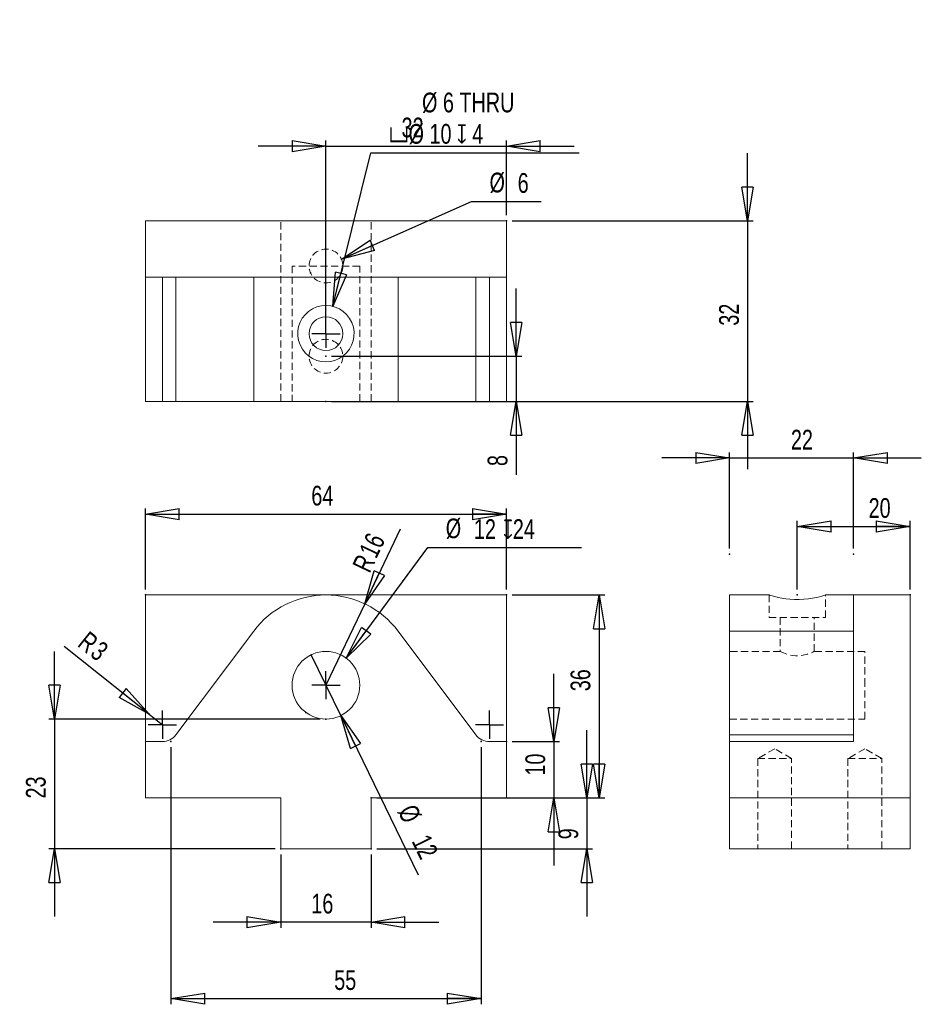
# Model space of a CAD drawing. Extents: x 20 to 180, y 2 to 177.
import ezdxf

# ---------------------------------------------------------------- set-up
doc = ezdxf.new("R2010")
doc.units = 0
doc.header["$MEASUREMENT"] = 0
doc.header["$PDSIZE"] = -1
doc.linetypes.add('HIDDEN', pattern=[1.905, 1.27, -0.635])
doc.styles.add('SLDTEXTSTYLE0', font='txt', dxfattribs={"width": 0.75})
doc.dimstyles.new('SLDDIMSTYLE0', dxfattribs={"dimtxt": 3.5, "dimasz": 6, "dimexe": 1, "dimexo": 0.0625, "dimgap": 0.875, "dimtad": 2, "dimzin": 12, "dimdsep": 46, "dimtxsty": 'Standard', "dimblk1": 'CLOSED', "dimblk2": 'CLOSED', "dimsah": 1, "dimcen": 0.09, "dimclrd": 7, "dimclre": 7, "dimclrt": 7, "dimadec": 0, "dimazin": 0, "dimtfac": 1, "dimtdec": 4, "dimtofl": 0, "dimtmove": 0, "dimatfit": 3, "dimfxl": 1, "dimtolj": 1, "dimtzin": 12, "dimarcsym": 0})
doc.dimstyles.new('SLDDIMSTYLE1', dxfattribs={"dimtxt": 3.5, "dimasz": 6, "dimexe": 1, "dimexo": 0.0625, "dimgap": 0.875, "dimtad": 2, "dimzin": 12, "dimdsep": 46, "dimtxsty": 'Standard', "dimblk1": 'CLOSED', "dimblk2": 'CLOSED', "dimsah": 1, "dimcen": 0.09, "dimclrd": 7, "dimclre": 7, "dimclrt": 7, "dimadec": 0, "dimazin": 0, "dimtfac": 1, "dimtdec": 4, "dimtofl": 0, "dimtmove": 0, "dimatfit": 3, "dimfxl": 1, "dimtolj": 1, "dimtzin": 12, "dimarcsym": 0})
doc.dimstyles.new('SLDDIMSTYLE2', dxfattribs={"dimtxt": 3.5, "dimasz": 6, "dimexe": 1, "dimexo": 0.0625, "dimgap": 0.875, "dimtad": 2, "dimzin": 12, "dimdsep": 46, "dimtxsty": 'Standard', "dimblk1": 'CLOSED', "dimblk2": 'CLOSED', "dimsah": 1, "dimcen": 0.09, "dimclrd": 7, "dimclre": 7, "dimclrt": 7, "dimadec": 0, "dimazin": 0, "dimtfac": 1, "dimtdec": 4, "dimtofl": 0, "dimtmove": 0, "dimatfit": 3, "dimfxl": 1, "dimtolj": 1, "dimtzin": 12, "dimarcsym": 0})
doc.dimstyles.new('SLDDIMSTYLE3', dxfattribs={"dimtxt": 3.5, "dimasz": 6, "dimexe": 1, "dimexo": 0.0625, "dimgap": 0.875, "dimtad": 2, "dimzin": 12, "dimdsep": 46, "dimtxsty": 'Standard', "dimblk1": 'CLOSED', "dimblk2": 'CLOSED', "dimsah": 1, "dimcen": 0.09, "dimclrd": 7, "dimclre": 7, "dimclrt": 7, "dimadec": 0, "dimazin": 0, "dimtfac": 1, "dimtdec": 4, "dimtmove": 0, "dimatfit": 3, "dimfxl": 1, "dimtolj": 1, "dimtzin": 12, "dimarcsym": 0})
doc.dimstyles.new('SLDDIMSTYLE4', dxfattribs={"dimtxt": 3.5, "dimasz": 6, "dimexe": 1, "dimexo": 0.0625, "dimgap": 0.875, "dimtad": 2, "dimzin": 12, "dimdsep": 46, "dimtxsty": 'Standard', "dimblk1": 'CLOSED', "dimblk2": 'CLOSED', "dimsah": 1, "dimcen": 0.09, "dimclrd": 7, "dimclre": 7, "dimclrt": 7, "dimadec": 0, "dimazin": 0, "dimtfac": 1, "dimtdec": 4, "dimtofl": 0, "dimtmove": 0, "dimatfit": 3, "dimfxl": 1, "dimtolj": 1, "dimtzin": 12, "dimarcsym": 0})
doc.dimstyles.new('SLDDIMSTYLE5', dxfattribs={"dimtxt": 3.5, "dimasz": 6, "dimexe": 1, "dimexo": 0.0625, "dimgap": 0.875, "dimtad": 2, "dimzin": 12, "dimdsep": 46, "dimtxsty": 'Standard', "dimblk1": 'CLOSED', "dimblk2": 'CLOSED', "dimsah": 1, "dimcen": 0.09, "dimclrd": 7, "dimclre": 7, "dimclrt": 7, "dimadec": 0, "dimazin": 0, "dimtfac": 1, "dimtdec": 4, "dimtofl": 0, "dimtmove": 0, "dimatfit": 3, "dimfxl": 1, "dimtolj": 1, "dimtzin": 12, "dimarcsym": 0})

# ---------------------------------------------------------------- blocks, each defined once
blk = doc.blocks.new('_CLOSED')
at = {"color": 0, "linetype": 'ByBlock', "lineweight": -2}
for p, q in [((-1, 0.166667), (0, 0)), ((-1, 0.166667), (-1, -0.166667)), ((0, 0), (-1, -0.166667)), ((0, 0), (-1, 0))]:
    blk.add_line(p, q, dxfattribs=at)
blk = doc.blocks.new('*D0')
at = {"color": 7}
for p, q in [((77.82, 63.82), (92.32, 83.44)), ((92.32, 83.44), (119.57, 83.44))]:
    blk.add_line(p, q, dxfattribs=at)
for p in [(77.82, 63.82), (70.68, 54.18)]:
    blk.add_point(p, dxfattribs=at)
at = {"xscale": 6, "yscale": 6, "rotation": 233.5124173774}
blk.add_blockref('_CLOSED', (77.82, 63.82), dxfattribs=at)
at = {"color": 7, "char_height": 3.5, "attachment_point": 7, "style": 'SLDTEXTSTYLE0'}
for s, insert in [('%%c', (95.5, 84.94)), ('12', (100.49, 84.94)), ('\\Fgdt;x24', (105.67, 84.94))]:
    blk.add_mtext(s, dxfattribs=dict(at, insert=insert))
blk = doc.blocks.new('*D2')
at = {"color": 7}
for p, q in [((42.25, 76), (42.25, 90.32)), ((42.25, 89.32), (106.25, 89.32)), ((106.25, 76), (106.25, 90.32))]:
    blk.add_line(p, q, dxfattribs=at)
for p in [(42.25, 75), (106.25, 75)]:
    blk.add_point(p, dxfattribs=at)
at = {"xscale": 6, "yscale": 6, "rotation": 180}
blk.add_blockref('_CLOSED', (42.25, 89.32), dxfattribs=at)
at = {"xscale": 6, "yscale": 6}
blk.add_blockref('_CLOSED', (106.25, 89.32), dxfattribs=at)
at = {"color": 7, "insert": (71.66, 90.82), "char_height": 3.5, "attachment_point": 7, "style": 'SLDTEXTSTYLE0'}
blk.add_mtext('64', dxfattribs=at)
blk = doc.blocks.new('*D3')
at = {"color": 7}
for p, q in [((107.25, 75), (123.68, 75)), ((122.68, 75), (122.68, 39)), ((107.25, 39), (123.68, 39))]:
    blk.add_line(p, q, dxfattribs=at)
for p in [(106.25, 75), (106.25, 39)]:
    blk.add_point(p, dxfattribs=at)
at = {"xscale": 6, "yscale": 6}
for p, rotation in [((122.68, 75), 90), ((122.68, 39), 270)]:
    blk.add_blockref('_CLOSED', p, dxfattribs=dict(at, rotation=rotation))
at = {"color": 7, "insert": (121.18, 57.93), "char_height": 3.5, "attachment_point": 7, "rotation": 90, "style": 'SLDTEXTSTYLE0'}
blk.add_mtext('36', dxfattribs=at)
blk = doc.blocks.new('*D4')
at = {"color": 7}
for p, q in [((120.53, 39), (120.53, 51)), ((83.25, 39), (121.53, 39)), ((120.53, 39), (120.53, 30)), ((83.25, 30), (121.53, 30)), ((120.53, 30), (120.53, 18))]:
    blk.add_line(p, q, dxfattribs=at)
for p in [(82.25, 39), (82.25, 30)]:
    blk.add_point(p, dxfattribs=at)
at = {"xscale": 6, "yscale": 6}
for p, rotation in [((120.53, 39), 270), ((120.53, 30), 90)]:
    blk.add_blockref('_CLOSED', p, dxfattribs=dict(at, rotation=rotation))
at = {"color": 7, "insert": (119.03, 31.67), "char_height": 3.5, "attachment_point": 7, "rotation": 90, "style": 'SLDTEXTSTYLE0'}
blk.add_mtext('9', dxfattribs=at)
blk = doc.blocks.new('*D5')
at = {"color": 7}
for p, q in [((66.25, 29), (66.25, 15.97)), ((82.25, 29), (82.25, 15.97)), ((66.25, 16.97), (54.25, 16.97)), ((82.25, 16.97), (66.25, 16.97)), ((82.25, 16.97), (94.25, 16.97))]:
    blk.add_line(p, q, dxfattribs=at)
for p in [(66.25, 30), (82.25, 30)]:
    blk.add_point(p, dxfattribs=at)
at = {"xscale": 6, "yscale": 6}
blk.add_blockref('_CLOSED', (66.25, 16.97), dxfattribs=at)
at = {"xscale": 6, "yscale": 6, "rotation": 180}
blk.add_blockref('_CLOSED', (82.25, 16.97), dxfattribs=at)
at = {"color": 7, "insert": (71.66, 18.47), "char_height": 3.5, "attachment_point": 7, "style": 'SLDTEXTSTYLE0'}
blk.add_mtext('16', dxfattribs=at)
blk = doc.blocks.new('*D6')
at = {"color": 7}
for p, q in [((26.1, 53), (26.1, 65)), ((73.25, 53), (25.1, 53)), ((26.1, 53), (26.1, 30)), ((65.25, 30), (25.1, 30)), ((26.1, 30), (26.1, 18))]:
    blk.add_line(p, q, dxfattribs=at)
for p in [(74.25, 53), (66.25, 30)]:
    blk.add_point(p, dxfattribs=at)
at = {"xscale": 6, "yscale": 6}
for p, rotation in [((26.1, 53), 270), ((26.1, 30), 90)]:
    blk.add_blockref('_CLOSED', p, dxfattribs=dict(at, rotation=rotation))
at = {"color": 7, "insert": (24.6, 38.91), "char_height": 3.5, "attachment_point": 7, "rotation": 90, "style": 'SLDTEXTSTYLE0'}
blk.add_mtext('23', dxfattribs=at)
blk = doc.blocks.new('*D7')
at = {"color": 7}
for q in [(87.45, 86.74), (74.25, 59)]:
    blk.add_line((81.13, 73.45), q, dxfattribs=at)
for p in [(81.13, 73.45), (74.25, 59)]:
    blk.add_point(p, dxfattribs=at)
at = {"xscale": 6, "yscale": 6, "rotation": 244.5469046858}
blk.add_blockref('_CLOSED', (81.13, 73.45), dxfattribs=at)
at = {"color": 7, "char_height": 3.5, "attachment_point": 7, "rotation": 64.5469, "style": 'SLDTEXTSTYLE0'}
for s, insert in [('16', (83.21, 81.27)), ('R', (81.99, 78.72))]:
    blk.add_mtext(s, dxfattribs=dict(at, insert=insert))
blk = doc.blocks.new('*D8')
at = {"color": 7}
for p, q in [((46.75, 48), (46.75, 2.41)), ((101.75, 48), (101.75, 2.41)), ((46.75, 3.41), (101.75, 3.41))]:
    blk.add_line(p, q, dxfattribs=at)
for p in [(46.75, 49), (101.75, 49)]:
    blk.add_point(p, dxfattribs=at)
at = {"xscale": 6, "yscale": 6, "rotation": 180}
blk.add_blockref('_CLOSED', (46.75, 3.41), dxfattribs=at)
at = {"xscale": 6, "yscale": 6}
blk.add_blockref('_CLOSED', (101.75, 3.41), dxfattribs=at)
at = {"color": 7, "insert": (75.72, 4.91), "char_height": 3.5, "attachment_point": 7, "style": 'SLDTEXTSTYLE0'}
blk.add_mtext('55', dxfattribs=at)
blk = doc.blocks.new('*D9')
at = {"color": 7}
for p, q in [((114.67, 49), (114.67, 61)), ((107.25, 49), (115.67, 49)), ((114.67, 49), (114.67, 39)), ((107.25, 39), (115.67, 39)), ((114.67, 39), (114.67, 27))]:
    blk.add_line(p, q, dxfattribs=at)
for p in [(106.25, 49), (106.25, 39)]:
    blk.add_point(p, dxfattribs=at)
at = {"xscale": 6, "yscale": 6}
for p, rotation in [((114.67, 49), 270), ((114.67, 39), 90)]:
    blk.add_blockref('_CLOSED', p, dxfattribs=dict(at, rotation=rotation))
at = {"color": 7, "insert": (113.17, 42.97), "char_height": 3.5, "attachment_point": 7, "rotation": 90, "style": 'SLDTEXTSTYLE0'}
blk.add_mtext('10', dxfattribs=at)
blk = doc.blocks.new('*D10')
at = {"color": 7}
for q in [(27.86, 65.88), (45.25, 52)]:
    blk.add_line((42.91, 53.87), q, dxfattribs=at)
for p in [(42.91, 53.87), (45.25, 52)]:
    blk.add_point(p, dxfattribs=at)
at = {"xscale": 6, "yscale": 6, "rotation": 321.4097257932}
blk.add_blockref('_CLOSED', (42.91, 53.87), dxfattribs=at)
at = {"color": 7, "char_height": 3.5, "attachment_point": 7, "rotation": 321.4097, "style": 'SLDTEXTSTYLE0'}
for s, insert in [('R', (30.01, 66.04)), ('3', (32.22, 64.27))]:
    blk.add_mtext(s, dxfattribs=dict(at, insert=insert))
blk = doc.blocks.new('*D11')
at = {"color": 7}
for q in [(71.62, 64.39), (90.63, 25.39)]:
    blk.add_line((76.88, 53.61), q, dxfattribs=at)
for p in [(71.62, 64.39), (76.88, 53.61)]:
    blk.add_point(p, dxfattribs=at)
at = {"xscale": 6, "yscale": 6, "rotation": 115.9882999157}
blk.add_blockref('_CLOSED', (76.88, 53.61), dxfattribs=at)
at = {"color": 7, "char_height": 3.5, "attachment_point": 7, "rotation": 295.9883, "style": 'SLDTEXTSTYLE0'}
for s, insert in [('%%c', (86.82, 36.61)), ('12', (89.39, 31.34))]:
    blk.add_mtext(s, dxfattribs=dict(at, insert=insert))
blk = doc.blocks.new('SW_CENTERMARK0')
at = {"color": 7, "linetype": 'Continuous'}
for q in [(74.25, 61.5), (71.75, 59), (74.25, 56.5), (76.75, 59)]:
    blk.add_line((74.25, 59), q, dxfattribs=at)
blk = doc.blocks.new('SW_CENTERMARK1')
at = {"color": 7, "linetype": 'Continuous'}
for q in [(45.25, 54.5), (42.75, 52), (45.25, 49.5), (47.75, 52)]:
    blk.add_line((45.25, 52), q, dxfattribs=at)
blk = doc.blocks.new('SW_CENTERMARK2')
at = {"color": 7, "linetype": 'Continuous'}
for q in [(103.25, 54.5), (100.75, 52), (103.25, 49.5), (105.75, 52)]:
    blk.add_line((103.25, 52), q, dxfattribs=at)
blk = doc.blocks.new('*D15')
at = {"color": 7}
for p, q in [((75.46, 126.2), (82.23, 153.4)), ((82.23, 153.4), (119.18, 153.4))]:
    blk.add_line(p, q, dxfattribs=at)
for p in [(75.46, 126.2), (74.25, 121.34)]:
    blk.add_point(p, dxfattribs=at)
at = {"xscale": 6, "yscale": 6, "rotation": 256.0134525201}
blk.add_blockref('_CLOSED', (75.46, 126.2), dxfattribs=at)
at = {"color": 7, "char_height": 3.5, "attachment_point": 7, "style": 'SLDTEXTSTYLE0'}
for s, insert in [('\\Fgdt;v%%c 10 \\Fgdt;x 4', (85.41, 154.9)), ('%%c 6 THRU', (91.29, 160.46))]:
    blk.add_mtext(s, dxfattribs=dict(at, insert=insert))
blk = doc.blocks.new('*D16')
at = {"color": 7}
for p, q in [((76.99, 134.56), (100.08, 144.77)), ((100.08, 144.77), (112.43, 144.77))]:
    blk.add_line(p, q, dxfattribs=at)
for p in [(76.99, 134.56), (71.51, 132.13)]:
    blk.add_point(p, dxfattribs=at)
at = {"xscale": 6, "yscale": 6, "rotation": 203.8671596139}
blk.add_blockref('_CLOSED', (76.99, 134.56), dxfattribs=at)
at = {"color": 7, "char_height": 3.5, "attachment_point": 7, "style": 'SLDTEXTSTYLE0'}
for s, insert in [('%%c', (103.26, 146.27)), ('6', (108.25, 146.27))]:
    blk.add_mtext(s, dxfattribs=dict(at, insert=insert))
blk = doc.blocks.new('*D17')
at = {"color": 7}
for p, q in [((149.02, 141.34), (149.02, 153.34)), ((107.25, 141.34), (150.02, 141.34)), ((149.02, 141.34), (149.02, 109.34)), ((107.25, 109.34), (150.02, 109.34)), ((149.02, 109.34), (149.02, 97.34))]:
    blk.add_line(p, q, dxfattribs=at)
for p in [(106.25, 141.34), (106.25, 109.34)]:
    blk.add_point(p, dxfattribs=at)
at = {"xscale": 6, "yscale": 6}
for p, rotation in [((149.02, 141.34), 270), ((149.02, 109.34), 90)]:
    blk.add_blockref('_CLOSED', p, dxfattribs=dict(at, rotation=rotation))
at = {"color": 7, "insert": (147.52, 122.76), "char_height": 3.5, "attachment_point": 7, "rotation": 90, "style": 'SLDTEXTSTYLE0'}
blk.add_mtext('32', dxfattribs=at)
blk = doc.blocks.new('*D18')
at = {"color": 7}
for p, q in [((74.25, 122.34), (74.25, 155.61)), ((106.25, 142.34), (106.25, 155.61)), ((74.25, 154.61), (62.25, 154.61)), ((74.25, 154.61), (106.25, 154.61)), ((106.25, 154.61), (118.25, 154.61))]:
    blk.add_line(p, q, dxfattribs=at)
for p in [(106.25, 141.34), (74.25, 121.34)]:
    blk.add_point(p, dxfattribs=at)
at = {"xscale": 6, "yscale": 6}
for p, rotation in [((74.25, 154.61), 360), ((106.25, 154.61), 180)]:
    blk.add_blockref('_CLOSED', p, dxfattribs=dict(at, rotation=rotation))
at = {"color": 7, "insert": (87.66, 156.11), "char_height": 3.5, "attachment_point": 7, "style": 'SLDTEXTSTYLE0'}
blk.add_mtext('32', dxfattribs=at)
blk = doc.blocks.new('*D19')
at = {"color": 7}
for p, q in [((107.97, 117.34), (107.97, 129.34)), ((75.25, 117.34), (108.97, 117.34)), ((107.97, 117.34), (107.97, 109.34)), ((75.25, 109.34), (108.97, 109.34)), ((107.97, 109.34), (107.97, 96.29))]:
    blk.add_line(p, q, dxfattribs=at)
for p in [(74.25, 117.34), (74.25, 109.34)]:
    blk.add_point(p, dxfattribs=at)
at = {"xscale": 6, "yscale": 6}
for p, rotation in [((107.97, 117.34), 270), ((107.97, 109.34), 90)]:
    blk.add_blockref('_CLOSED', p, dxfattribs=dict(at, rotation=rotation))
at = {"color": 7, "insert": (106.47, 97.87), "char_height": 3.5, "attachment_point": 7, "rotation": 90, "style": 'SLDTEXTSTYLE0'}
blk.add_mtext('8', dxfattribs=at)
blk = doc.blocks.new('SW_CENTERMARK3')
at = {"color": 7, "linetype": 'Continuous'}
for q in [(74.25, 123.84), (71.75, 121.34), (74.25, 118.84), (76.75, 121.34)]:
    blk.add_line((74.25, 121.34), q, dxfattribs=at)
blk = doc.blocks.new('*D21')
at = {"color": 7}
for p, q in [((145.82, 83.26), (145.82, 100.3)), ((167.82, 83.26), (167.82, 100.3)), ((145.82, 99.3), (133.82, 99.3)), ((145.82, 99.3), (167.82, 99.3)), ((167.82, 99.3), (179.82, 99.3))]:
    blk.add_line(p, q, dxfattribs=at)
for p in [(145.82, 82.26), (167.82, 82.26)]:
    blk.add_point(p, dxfattribs=at)
at = {"xscale": 6, "yscale": 6}
for p, rotation in [((145.82, 99.3), 360), ((167.82, 99.3), 180)]:
    blk.add_blockref('_CLOSED', p, dxfattribs=dict(at, rotation=rotation))
at = {"color": 7, "insert": (156.7, 100.8), "char_height": 3.5, "attachment_point": 7, "style": 'SLDTEXTSTYLE0'}
blk.add_mtext('22', dxfattribs=at)
blk = doc.blocks.new('*D22')
at = {"color": 7}
for p, q in [((157.82, 76), (157.82, 88.13)), ((177.82, 76), (177.82, 88.13)), ((157.82, 87.13), (177.82, 87.13))]:
    blk.add_line(p, q, dxfattribs=at)
for p in [(157.82, 75), (177.82, 75)]:
    blk.add_point(p, dxfattribs=at)
at = {"xscale": 6, "yscale": 6}
for p, rotation in [((157.82, 87.13), 180), ((177.82, 87.13), 360)]:
    blk.add_blockref('_CLOSED', p, dxfattribs=dict(at, rotation=rotation))
at = {"color": 7, "insert": (170.48, 88.63), "char_height": 3.5, "attachment_point": 7, "style": 'SLDTEXTSTYLE0'}
blk.add_mtext('20', dxfattribs=at)

msp = doc.modelspace()

# ---------------------------------------------------------------- linework, layer by layer
at = {"color": 7, "linetype": 'Continuous', "lineweight": 15}
for p, q in [((106.25, 141.344), (42.25, 141.344)), ((42.25, 131.344), (42.25, 141.344)), ((106.25, 131.344), (106.25, 141.344)), ((42.25, 131.344), (74.25, 131.344)), ((42.25, 109.344), (42.25, 131.344)), ((45.25, 109.344), (45.25, 131.344)), ((47.65, 131.344), (47.65, 109.344)), ((61.45, 131.344), (61.45, 109.344)), ((74.25, 131.344), (106.25, 131.344)), ((87.05, 131.344), (87.05, 109.344)), ((100.85, 109.344), (100.85, 131.344)), ((103.25, 131.344), (103.25, 109.344)), ((106.25, 131.344), (106.25, 109.344)), ((45.25, 109.344), (42.25, 109.344)), ((47.65, 109.344), (45.25, 109.344)), ((47.65, 109.344), (61.45, 109.344)), ((87.05, 109.344), (61.45, 109.344)), ((87.05, 109.344), (100.85, 109.344)), ((103.25, 109.344), (100.85, 109.344)), ((103.25, 109.344), (106.25, 109.344)), ((42.25, 75), (74.25, 75)), ((42.25, 49), (42.25, 75)), ((74.25, 75), (106.25, 75)), ((106.25, 75), (106.25, 49)), ((152.824, 75), (145.824, 75)), ((145.824, 68.6), (145.824, 75)), ((167.824, 75), (162.824, 75)), ((167.824, 75), (177.824, 75)), ((167.824, 75), (167.824, 49)), ((177.824, 39), (177.824, 75)), ((47.65, 50.2), (61.45, 68.6)), ((87.05, 68.6), (100.85, 50.2)), ((167.824, 68.6), (145.824, 68.6)), ((145.824, 68.6), (145.824, 50.2)), ((45.25, 49), (42.25, 49)), ((42.25, 49), (42.25, 39)), ((103.25, 49), (106.25, 49)), ((106.25, 39), (106.25, 49)), ((145.824, 50.2), (167.824, 50.2)), ((145.824, 49), (145.824, 50.2)), ((145.824, 39), (145.824, 49)), ((167.824, 49), (145.824, 49)), ((42.25, 39), (66.25, 39)), ((66.25, 39), (66.25, 30)), ((82.25, 39), (106.25, 39)), ((82.25, 30), (82.25, 39)), ((145.824, 39), (177.824, 39)), ((145.824, 30), (145.824, 39)), ((177.824, 30), (177.824, 39)), ((66.25, 30), (82.25, 30)), ((145.824, 30), (177.824, 30))]:
    msp.add_line(p, q, dxfattribs=at)
at = {"color": 9, "linetype": 'HIDDEN', "lineweight": 0}
for p, q in [((66.25, 109.344), (66.25, 141.344)), ((82.25, 109.344), (82.25, 141.344)), ((80.25, 133.344), (68.25, 133.344)), ((68.25, 133.344), (68.25, 109.344)), ((80.25, 109.344), (80.25, 133.344)), ((152.824, 75), (152.824, 71)), ((162.824, 71), (162.824, 75)), ((152.824, 71), (162.824, 71)), ((154.824, 71), (154.824, 65)), ((160.824, 64.995), (160.824, 71)), ((154.824, 65), (145.824, 65)), ((169.824, 65), (160.814, 65)), ((169.824, 59), (169.824, 65)), ((169.824, 53), (169.824, 59)), ((145.824, 53), (169.824, 53)), ((153.824, 47.732), (150.824, 46)), ((156.824, 46), (153.824, 47.732)), ((169.824, 47.732), (166.824, 46)), ((172.824, 46), (169.824, 47.732)), ((150.824, 46), (156.824, 46)), ((150.824, 46), (150.824, 30)), ((156.824, 30), (156.824, 46)), ((166.824, 46), (172.824, 46)), ((166.824, 46), (166.824, 30)), ((172.824, 30), (172.824, 46))]:
    msp.add_line(p, q, dxfattribs=at)
at = {"color": 7, "linetype": 'Continuous', "lineweight": 15, "flags": 128}
for points in [[(74.25, 116.344), (73.433, 116.412), (72.639, 116.611), (71.893, 116.935), (71.211, 117.374), (70.595, 117.933), (70.079, 118.586), (69.671, 119.338), (69.395, 120.151), (69.264, 120.976), (69.272, 121.813), (69.411, 122.603), (69.674, 123.358), (70.058, 124.069), (70.55, 124.708), (71.167, 125.281), (71.873, 125.743), (72.656, 126.083), (73.489, 126.286), (74.25, 126.344)], [(74.25, 126.344), (75.135, 126.265), (75.911, 126.06), (76.642, 125.735), (77.325, 125.287), (77.925, 124.735), (78.444, 124.065), (78.845, 123.315), (79.112, 122.508), (79.24, 121.664), (79.225, 120.849), (79.079, 120.047), (78.81, 119.294), (78.427, 118.596), (77.918, 117.947), (77.309, 117.389), (76.591, 116.927), (75.802, 116.591), (75.037, 116.407), (74.25, 116.344)], [(162.824, 75), (162.745, 74.976), (162.539, 74.913), (162.214, 74.82), (161.766, 74.702), (161.214, 74.572), (160.544, 74.44), (159.794, 74.326), (158.987, 74.243), (158.143, 74.202), (157.328, 74.207), (156.527, 74.254), (155.774, 74.336), (155.075, 74.445), (154.426, 74.574), (153.869, 74.705), (153.406, 74.828), (153.071, 74.925), (152.886, 74.98), (152.824, 75)]]:
    msp.add_lwpolyline(points, dxfattribs=at)
at = {"color": 9, "linetype": 'HIDDEN', "lineweight": 0, "flags": 128}
msp.add_lwpolyline([(154.824, 65), (154.861, 64.981), (154.971, 64.928), (155.387, 64.739), (156.07, 64.484), (156.52, 64.357), (157.016, 64.258), (157.512, 64.206), (158.018, 64.2), (158.881, 64.303), (159.656, 64.51), (160.023, 64.642), (160.331, 64.769), (160.58, 64.882), (160.746, 64.962), (160.817, 64.997), (160.814, 64.995)], dxfattribs=at)
at = {"color": 9, "linetype": 'HIDDEN', "lineweight": 0}
for centre in [(74.25, 133.344), (74.25, 117.344)]:
    msp.add_circle(centre, 3, dxfattribs=at)
at = {"color": 7, "linetype": 'Continuous', "lineweight": 15}
for centre, radius in [((74.25, 121.344), 3), ((74.25, 59), 6)]:
    msp.add_circle(centre, radius, dxfattribs=at)
for centre, radius, start, end in [((74.25, 59), 16, 36.8699, 143.1301), ((45.25, 52), 3, 270, 323.1301), ((103.25, 52), 3, 216.8699, 270)]:
    msp.add_arc(centre, radius, start, end, dxfattribs=at)

# ---------------------------------------------------------------- block references
for name in ['SW_CENTERMARK3', 'SW_CENTERMARK0', 'SW_CENTERMARK1', 'SW_CENTERMARK2']:
    msp.add_blockref(name, (0, 0))

# ---------------------------------------------------------------- dimensions: what is measured, and where the dimension line sits
dim = msp.add_radius_dim(center=(74.25, 121.344), mpoint=(75.458, 126.196), text='%%c 6 THRU\\P\\Fgdt;v%%c 10 \\Fgdt;x 4', dimstyle='SLDDIMSTYLE4')
dim.commit()
dim.dimension.update_dxf_attribs({"geometry": '*D15', "text_midpoint": (101.499, 158.955), "dimtype": 164})
at = {"color": 7}
for base, p1, p2, picture, middle in [((106.25, 154.609), (74.25, 121.344), (106.25, 141.344), '*D18', (90.25, 154.609)), ((167.824, 99.298), (145.824, 82.257), (167.824, 82.257), '*D21', (159.289, 99.298)), ((106.25, 89.32), (42.25, 75), (106.25, 75), '*D2', (74.25, 89.32)), ((177.824, 87.129), (157.824, 75), (177.824, 75), '*D22', (173.063, 87.129)), ((101.75, 3.409), (46.75, 49), (101.75, 49), '*D8', (78.303, 3.409)), ((66.25, 16.971), (82.25, 30), (66.25, 30), '*D5', (74.25, 16.971))]:
    dim = msp.add_linear_dim(base=base, p1=p1, p2=p2, dimstyle='SLDDIMSTYLE1', dxfattribs=at)
    dim.commit()
    dim.dimension.update_dxf_attribs({"geometry": picture, "text_midpoint": middle, "dimtype": 160})
for base, p1, p2, picture, middle in [((149.021, 109.344), (106.25, 141.344), (106.25, 109.344), '*D17', (149.021, 125.344)), ((107.972, 109.344), (74.25, 117.344), (74.25, 109.344), '*D19', (107.972, 99.166)), ((122.683, 39), (106.25, 75), (106.25, 39), '*D3', (122.683, 60.513)), ((26.104, 30), (74.25, 53), (66.25, 30), '*D6', (26.104, 41.5)), ((114.669, 39), (106.25, 49), (106.25, 39), '*D9', (114.669, 45.553)), ((120.525, 30), (82.25, 39), (82.25, 30), '*D4', (120.525, 32.959))]:
    dim = msp.add_linear_dim(base=base, p1=p1, p2=p2, angle=90, dimstyle='SLDDIMSTYLE1', dxfattribs=at)
    dim.commit()
    dim.dimension.update_dxf_attribs({"geometry": picture, "text_midpoint": middle, "dimtype": 160})
for p1, p2, dimstyle, picture, middle in [((71.507, 132.131), (76.993, 134.558), 'SLDDIMSTYLE5', '*D16', (107.047, 147.551)), ((71.621, 64.393), (76.879, 53.607), 'SLDDIMSTYLE3', '*D11', (87.764, 31.278))]:
    dim = msp.add_diameter_dim_2p(p1=p1, p2=p2, dimstyle=dimstyle)
    dim.commit()
    dim.dimension.update_dxf_attribs({"geometry": picture, "text_midpoint": middle, "dimtype": 163})
dim = msp.add_diameter_dim_2p(p1=(70.682, 54.176), p2=(77.818, 63.824), text='<>\\Fgdt;x24', dimstyle='SLDDIMSTYLE0')
dim.commit()
dim.dimension.update_dxf_attribs({"geometry": '*D0', "text_midpoint": (106.739, 86.212), "dimtype": 163})
for center, mpoint, picture, middle in [((74.25, 59), (81.126, 73.447), '*D7', (85.116, 81.828)), ((45.25, 52), (42.905, 53.871), '*D10', (31.051, 63.331))]:
    dim = msp.add_radius_dim(center=center, mpoint=mpoint, dimstyle='SLDDIMSTYLE2')
    dim.commit()
    dim.dimension.update_dxf_attribs({"geometry": picture, "text_midpoint": middle, "dimtype": 164})

doc.saveas('drawing.dxf')
